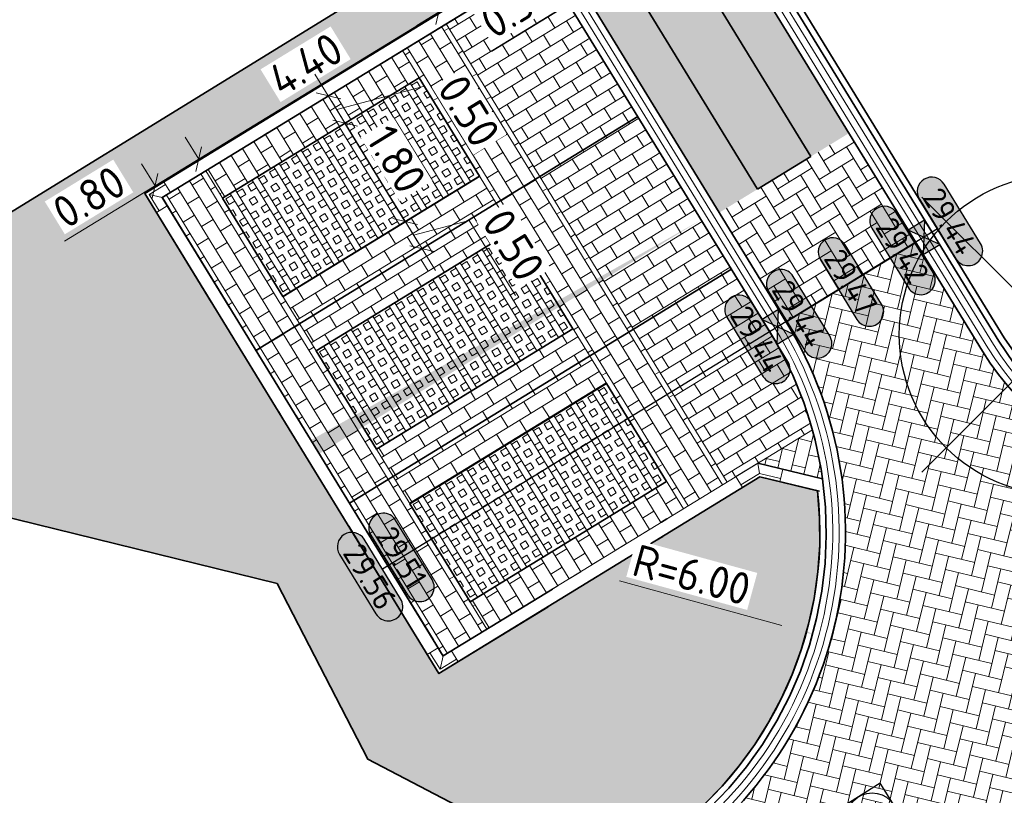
# Model space of a CAD drawing. Header units: metres. Extents: x 199937 to 201628, y 374508 to 375260.
# Tile 95 of 183: x 201292 to 201307, y 374857 to 374869. Entities that reach past the tile are written whole.
import ezdxf
from ezdxf.enums import TextEntityAlignment as Align

# ---------------------------------------------------------------- set-up
doc = ezdxf.new("R2010")
doc.units = ezdxf.units.M
doc.linetypes.add('VH-GELEIDEBAND', pattern=[6, 2, -2, 0, -2])
doc.linetypes.add('VH-OPSLUITBAND_100X200', pattern=[16, 8, -2, 4, -2])
for name, color, linetype, lineweight in [('N-WE-GR-BEPLANTING_CULTUUR-A', 92, 'Continuous', 0), ('N-WE-GR-GROENSTROOK-G', 90, 'Continuous', 35), ('N-WE-RI-ITR_RIOOLPUT-S', 84, 'Continuous', 25), ('N-WE-RI-KOLK-S', 7, 'Continuous', 25), ('N-WE-VH-DWARSHELLING-S', 7, 'Continuous', 25), ('N-WE-VH-GOOT-G', 170, 'Continuous', 35), ('N-WE-VH-KANTOPSLUITING_GELEIDEBAND_50 200-G', 20, 'VH-GELEIDEBAND', 35), ('N-WE-VH-KANTOPSLUITING_GELEIDEBAND_50 200_250_HOEKSTUK-S', 20, 'Continuous', 25), ('N-WE-VH-KANTOPSLUITING_OPSLUITBAND_100X200-G', 150, 'VH-OPSLUITBAND_100X200', 35), ('N-WE-VH-KANTVERHARDING_STREKLAAG-G', 60, 'Continuous', 18), ('N-WE-VH-VERHARDING_BETONSTRAATSTEEN-G', 252, 'Continuous', 35), ('N-WE-VH-VERHARDING_GRASBETONSTEEN-A', 72, 'Continuous', 18), ('N-WE-VH-VERHARDING_GRASBETONSTEEN-G', 70, 'Continuous', 35), ('N-WE-VW-MARKERING_PARKEERVAK-G', 7, 'Continuous', 35), ('X-XX-AL-HOOGTELABEL-S', 7, 'Continuous', 25), ('X-XX-AL-M', 7, 'Continuous', 18), ('X-XX-AL-M-200', 7, 'Continuous', 18), ('X-XX-AL-VERWIJZING-GD', 7, 'Continuous', 25)]:
    doc.layers.add(name, color=color, linetype=linetype, lineweight=lineweight)
for name, color, linetype, lineweight, true_color in [('N-WE-VH-VERHARDING_BETONSTRAATSTEEN_HEIDE-A', 7, 'Continuous', 0, 0x986657), ('N-WE-VH-VERHARDING_BETONSTRAATSTEEN_ROOD-A', 7, 'Continuous', 0, 0xa92c0a), ('V-WE-GR-BOOM-S', 80, 'Continuous', 25, 0x3fff00)]:
    doc.layers.add(name, color=color, linetype=linetype, lineweight=lineweight, true_color=true_color)
doc.layers.add('X-XX-AL-HULPLIJN-G', color=7, linetype='Continuous', lineweight=18, plot=False)
doc.styles.add('NLCS-ISO', font='NLCS-ISO.ttf')
doc.styles.add('NLCS-ISO-ANNOTATIEF-T18', font='NLCS-ISO.ttf', dxfattribs={"height": 1.8})
doc.styles.add('NLCS-ISO-ANNOTATIEF-T25', font='NLCS-ISO.ttf', dxfattribs={"height": 2.5})
doc.styles.add('NLCS-ISO-M200-T25', font='NLCS-ISO.ttf', dxfattribs={"height": 0.5})
doc.dimstyles.new('NLCS-ANNOTATIEF-T25-SCHRAP_L2_H1', dxfattribs={"dimtxt": 2.5, "dimasz": 1.4, "dimexe": 2, "dimexo": 2, "dimgap": 0.7, "dimtad": 1, "dimzin": 0, "dimdsep": 46, "dimtxsty": 'NLCS-ISO-ANNOTATIEF-T25', "dimblk": 'OBLIQUE', "dimcen": 0, "dimdle": 2, "dimclrd": 256, "dimclre": 256, "dimclrt": 256, "dimadec": 1, "dimazin": 0, "dimtfac": 1, "dimtdec": 3, "dimtofl": 0, "dimtmove": 0, "dimatfit": 3, "dimldrblk": 'OBLIQUE', "dimfxl": 2, "dimfxlon": 1, "dimtfillclr": 256, "dimtolj": 1, "dimtzin": 0, "dimlwd": -1, "dimlwe": -1, "dimarcsym": 0})
doc.dimstyles.new('NLCS-M200-T25-PIJL_L2_H1', dxfattribs={"dimscale": 0.2, "dimtxt": 2.5, "dimasz": 2.5, "dimexe": 2, "dimexo": 2, "dimgap": 0.7, "dimtad": 1, "dimzin": 0, "dimdsep": 46, "dimtxsty": 'NLCS-ISO-M200-T25', "dimcen": 0, "dimdle": 2, "dimclrd": 256, "dimclre": 256, "dimclrt": 256, "dimadec": 1, "dimazin": 0, "dimtfac": 1, "dimtdec": 3, "dimtofl": 0, "dimtmove": 0, "dimatfit": 3, "dimfxl": 2, "dimfxlon": 1, "dimtfillclr": 256, "dimtolj": 1, "dimtzin": 0, "dimlwd": -1, "dimlwe": -1, "dimarcsym": 0})
pattern_1 = [(211.5, (201293.8081842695, 374866.1543347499), (-0.06932973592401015, -0.2887791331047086), [0.21, -0.21]), (301.5, (201293.8081842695, 374866.1543347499), (0.1790544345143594, 0.1097246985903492), [])]
pattern_2 = [(301.49787585, (201293.8081842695, 374866.1543347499), (0.288776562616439, -0.06934044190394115), [0.21, -0.21]), (31.49787585, (201293.8081842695, 374866.1543347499), (-0.1097180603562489, 0.1790585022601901), [])]
pattern_3 = [(31.49787585, (0, 0), (0.0693404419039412, 0.288776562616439), [0.21, -0.21]), (121.49787585, (0, 0), (-0.1790585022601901, -0.1097180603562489), [])]
pattern_4 = [(121.49787585, (0, 0), (-0.3410638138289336, -0.2089867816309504), []), (121.49787585, (0.08526595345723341, 0.05224669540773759), (-0.3410638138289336, -0.2089867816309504), []), (31.49787584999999, (0, 0), (-0.2089867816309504, 0.3410638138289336), [-0.1, 0.1]), (31.49787584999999, (-0.05224669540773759, 0.08526595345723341), (-0.2089867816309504, 0.3410638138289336), [-0.1, 0.1]), (31.49787584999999, (-0.1044933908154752, 0.1705319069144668), (-0.2089867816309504, 0.3410638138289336), [0.1, -0.1]), (31.49787584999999, (-0.1567400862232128, 0.2557978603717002), (-0.2089867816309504, 0.3410638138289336), [0.1, -0.1]), (121.49787585, (0.1705319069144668, 0.1044933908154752), (-0.3410638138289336, -0.2089867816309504), [0.1, -0.1]), (121.49787585, (0.2557978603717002, 0.1567400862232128), (-0.3410638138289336, -0.2089867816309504), [0.1, -0.1])]
pattern_5 = [(31.49787585, (0, 0), (0.0693404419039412, 0.288776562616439), [0.63, -0.21]), (301.49787585, (-0.2194361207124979, 0.3581170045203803), (0.06934044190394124, 0.288776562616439), [0.63, -0.21])]
pattern_6 = [(121.5, (0, 0), (-0.2887791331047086, 0.06932973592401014), [0.21, -0.21]), (211.5, (0, 0), (0.1097246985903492, -0.1790544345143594), [])]

# ---------------------------------------------------------------- blocks, each defined once
blk = doc.blocks.new('_Oblique')
at = {"color": 0, "linetype": 'ByBlock', "lineweight": -2}
blk.add_line((-0.5, -0.5), (0.5, 0.5), dxfattribs=at)
blk = doc.blocks.new('*D96')
at = {"layer": 'Defpoints', "color": 0, "transparency": 16777216}
for p in [(201294.3768409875, 374866.7574914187), (201294.4903118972, 374866.5723083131), (201293.8081842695, 374866.1543347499)]:
    blk.add_point(p, dxfattribs=at)
at = {"layer": 'X-XX-AL-M', "transparency": 16777216}
for p, q in [((201294.3768409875, 374866.7574914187), (201294.1678542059, 374867.0985552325)), ((201294.3768409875, 374866.7574914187), (201293.3536495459, 374866.1305310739)), ((201293.6947133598, 374866.3395178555), (201293.4857265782, 374866.6805816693)), ((201293.6947133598, 374866.3395178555), (201292.2792985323, 374865.4722227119))]:
    blk.add_line(p, q, dxfattribs=at)
at = {"layer": 'X-XX-AL-M', "transparency": 16777216, "xscale": 0.28, "yscale": 0.28, "zscale": 0.28}
for p, rotation in [((201294.3768409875, 374866.7574914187), 31.49787584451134), ((201293.6947133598, 374866.3395178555), 211.4978758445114)]:
    blk.add_blockref('_Oblique', p, dxfattribs=dict(at, rotation=rotation))
at = {"layer": 'X-XX-AL-M', "transparency": 16777216, "insert": (201292.6638714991, 374866.1652621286), "char_height": 0.5, "attachment_point": 5, "rotation": 31.497875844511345, "style": 'NLCS-ISO-ANNOTATIEF-T25', "bg_fill": 3, "box_fill_scale": 1.1, "bg_fill_color": 256, "bg_fill_true_color": 13158600, "bg_fill_transparency": 0}
blk.add_mtext('\\A1;0.80', dxfattribs=at)
blk = doc.blocks.new('*D97')
at = {"layer": 'Defpoints', "color": 0, "transparency": 16777216}
for p in [(201298.1256934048, 374869.0545999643), (201298.2391643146, 374868.8694168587), (201294.4903118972, 374866.572308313)]:
    blk.add_point(p, dxfattribs=at)
at = {"layer": 'X-XX-AL-M', "transparency": 16777216}
for p, q in [((201298.1256934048, 374869.0545999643), (201297.9167066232, 374869.3956637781)), ((201294.0357771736, 374866.5485046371), (201298.4667572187, 374869.2635867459)), ((201294.3768409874, 374866.7574914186), (201294.1678542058, 374867.0985552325))]:
    blk.add_line(p, q, dxfattribs=at)
at = {"layer": 'X-XX-AL-M', "transparency": 16777216, "xscale": 0.28, "yscale": 0.28, "zscale": 0.28}
for p, rotation in [((201298.1256934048, 374869.0545999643), 31.49787584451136), ((201294.3768409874, 374866.7574914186), 211.4978758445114)]:
    blk.add_blockref('_Oblique', p, dxfattribs=dict(at, rotation=rotation))
at = {"layer": 'X-XX-AL-M', "transparency": 16777216, "insert": (201296.0475050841, 374868.23858291), "char_height": 0.5, "attachment_point": 5, "rotation": 31.497875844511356, "style": 'NLCS-ISO-ANNOTATIEF-T25', "bg_fill": 3, "box_fill_scale": 1.1, "bg_fill_color": 256, "bg_fill_true_color": 13158600, "bg_fill_transparency": 0}
blk.add_mtext('\\A1;4.40', dxfattribs=at)
blk = doc.blocks.new('*D98')
at = {"layer": 'Defpoints', "color": 0, "transparency": 16777216}
for p in [(201299.6604805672, 374869.9950404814), (201299.7739514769, 374869.8098573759), (201298.2391643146, 374868.8694168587)]:
    blk.add_point(p, dxfattribs=at)
at = {"layer": 'X-XX-AL-M', "transparency": 16777216}
for p, q in [((201297.784629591, 374868.8456131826), (201300.001544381, 374870.204027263)), ((201299.6604805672, 374869.9950404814), (201299.4514937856, 374870.3361042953)), ((201298.1256934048, 374869.0545999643), (201297.9167066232, 374869.3956637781))]:
    blk.add_line(p, q, dxfattribs=at)
at = {"layer": 'X-XX-AL-M', "transparency": 16777216, "xscale": 0.28, "yscale": 0.28, "zscale": 0.28}
for p, rotation in [((201299.6604805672, 374869.9950404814), 31.49787584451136), ((201298.1256934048, 374869.0545999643), 211.4978758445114)]:
    blk.add_blockref('_Oblique', p, dxfattribs=dict(at, rotation=rotation))
at = {"layer": 'X-XX-AL-M', "transparency": 16777216, "insert": (201298.6893248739, 374869.8573574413), "char_height": 0.5, "attachment_point": 5, "rotation": 31.497875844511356, "style": 'NLCS-ISO-ANNOTATIEF-T25', "bg_fill": 3, "box_fill_scale": 1.1, "bg_fill_color": 256, "bg_fill_true_color": 13158600, "bg_fill_transparency": 0}
blk.add_mtext('\\A1;1.80', dxfattribs=at)
blk = doc.blocks.new('*D99')
at = {"layer": 'Defpoints', "color": 0, "transparency": 16777216}
for p in [(201296.6639939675, 374867.3178310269), (201297.6044344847, 374865.7830438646), (201297.6044344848, 374865.7830438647)]:
    blk.add_point(p, dxfattribs=at)
at = {"layer": 'X-XX-AL-M', "transparency": 16777216}
for p, q in [((201296.4550071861, 374867.6588948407), (201297.8134212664, 374865.4419800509)), ((201296.6639939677, 374867.317831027), (201297.0050577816, 374867.5268178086)), ((201297.6044344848, 374865.7830438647), (201297.9454982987, 374865.9920306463))]:
    blk.add_line(p, q, dxfattribs=at)
at = {"layer": 'X-XX-AL-M', "transparency": 16777216, "xscale": 0.28, "yscale": 0.28, "zscale": 0.28}
for p, rotation in [((201296.6639939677, 374867.317831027), 121.4978758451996), ((201297.6044344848, 374865.7830438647), 301.4978758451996)]:
    blk.add_blockref('_Oblique', p, dxfattribs=dict(at, rotation=rotation))
at = {"layer": 'X-XX-AL-M', "transparency": 16777216, "insert": (201297.4667514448, 374866.7541995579), "char_height": 0.5, "attachment_point": 5, "rotation": 301.49787584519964, "style": 'NLCS-ISO-ANNOTATIEF-T25', "bg_fill": 3, "box_fill_scale": 1.1, "bg_fill_color": 256, "bg_fill_true_color": 13158600, "bg_fill_transparency": 0}
blk.add_mtext('\\A1;1.80', dxfattribs=at)
blk = doc.blocks.new('*D100')
at = {"layer": 'Defpoints', "color": 0, "transparency": 16777216}
for p in [(201297.6044344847, 374865.7830438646), (201297.8656679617, 374865.3567140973), (201297.8656679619, 374865.3567140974)]:
    blk.add_point(p, dxfattribs=at)
at = {"layer": 'X-XX-AL-M', "transparency": 16777216}
for p, q in [((201297.3954477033, 374866.1241076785), (201298.0746547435, 374865.0156502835)), ((201297.6044344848, 374865.7830438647), (201297.9454982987, 374865.9920306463)), ((201297.7350512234, 374865.569878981), (201298.6031348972, 374865.7992144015)), ((201298.6031348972, 374865.7992144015), (201299.3241392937, 374864.6225442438)), ((201297.8656679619, 374865.3567140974), (201298.2067317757, 374865.565700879))]:
    blk.add_line(p, q, dxfattribs=at)
at = {"layer": 'X-XX-AL-M', "transparency": 16777216, "xscale": 0.28, "yscale": 0.28, "zscale": 0.28}
for p, rotation in [((201297.6044344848, 374865.7830438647), 121.4978758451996), ((201297.8656679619, 374865.3567140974), 301.4978758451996)]:
    blk.add_blockref('_Oblique', p, dxfattribs=dict(at, rotation=rotation))
at = {"layer": 'X-XX-AL-M', "transparency": 16777216, "insert": (201299.296174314, 374865.4146414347), "char_height": 0.5, "attachment_point": 5, "rotation": 301.49787584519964, "style": 'NLCS-ISO-ANNOTATIEF-T25', "bg_fill": 3, "box_fill_scale": 1.1, "bg_fill_color": 256, "bg_fill_true_color": 13158600, "bg_fill_transparency": 0}
blk.add_mtext('\\A1;0.50', dxfattribs=at)
blk = doc.blocks.new('*D101')
at = {"layer": 'Defpoints', "color": 0, "transparency": 16777216}
for p in [(201296.4027604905, 374867.7441607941), (201296.4027604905, 374867.7441607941), (201296.6639939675, 374867.3178310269)]:
    blk.add_point(p, dxfattribs=at)
at = {"layer": 'X-XX-AL-M', "transparency": 16777216}
for p, q in [((201296.8729807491, 374866.976767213), (201296.1937737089, 374868.085224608)), ((201296.4027604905, 374867.7441607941), (201296.7438243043, 374867.9531475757)), ((201296.533377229, 374867.5309959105), (201297.9061607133, 374867.8936658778)), ((201297.9061607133, 374867.8936658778), (201298.6271651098, 374866.7169957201)), ((201296.6639939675, 374867.3178310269), (201297.0050577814, 374867.5268178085))]:
    blk.add_line(p, q, dxfattribs=at)
at = {"layer": 'X-XX-AL-M', "transparency": 16777216, "xscale": 0.28, "yscale": 0.28, "zscale": 0.28}
for p, rotation in [((201296.4027604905, 374867.7441607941), 121.4978758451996), ((201296.6639939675, 374867.3178310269), 301.4978758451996)]:
    blk.add_blockref('_Oblique', p, dxfattribs=dict(at, rotation=rotation))
at = {"layer": 'X-XX-AL-M', "transparency": 16777216, "insert": (201298.5992001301, 374867.509092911), "char_height": 0.5, "attachment_point": 5, "rotation": 301.49787584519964, "style": 'NLCS-ISO-ANNOTATIEF-T25', "bg_fill": 3, "box_fill_scale": 1.1, "bg_fill_color": 256, "bg_fill_true_color": 13158600, "bg_fill_transparency": 0}
blk.add_mtext('\\A1;0.50', dxfattribs=at)
blk = doc.blocks.new('*U283')
h = blk.add_hatch(color=253)
h.dxf.hatch_style = 1
edge = h.paths.add_edge_path()
edge.add_line((2.726055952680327, 1.132202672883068), (-2.726055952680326, 1.132202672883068))
edge.add_arc((-2.726055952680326, 0), 1.132202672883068, 90, 270)
edge.add_line((-2.726055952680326, -1.132202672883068), (2.726055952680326, -1.132202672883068))
edge.add_arc((2.726055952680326, 3.697785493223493e-32), 1.132202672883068, 270, 450)
blk.add_lwpolyline([(2.726055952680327, 1.132202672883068), (-2.726055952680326, 1.132202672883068, 0.9999999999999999), (-2.726055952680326, -1.132202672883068), (2.726055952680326, -1.132202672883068, 0.9999999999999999)], format="xyb", close=True)
at = {"style": 'NLCS-ISO-ANNOTATIEF-T18'}
blk.add_attdef('HGT', text='', height=1.8, dxfattribs=at).set_placement((-0.002853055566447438, -0.0004570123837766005), align=Align.MIDDLE_CENTER)
blk = doc.blocks.new('SVH-GELEIDEBAND HOEKSTUK_50 200X250_L400_H135UITW_HD-MM')
at = {"linetype": 'Continuous', "lineweight": 0}
blk.add_line((337.8679656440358, 150), (400, 0), dxfattribs=at)
blk.add_lwpolyline([(317.157287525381, 200), (0, 200), (0, 0), (400, 0), (682.8427124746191, 282.842712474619), (541.4213562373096, 424.2640687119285)], close=True, dxfattribs=at)
blk.add_lwpolyline([(0, 150), (337.8679656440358, 150), (576.7766952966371, 388.9087296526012)], dxfattribs=at)
blk = doc.blocks.new('SVH-GELEIDEBAND HOEKSTUK_50 200X250_L150_H90INW_HD-MM')
at = {"linetype": 'Continuous', "lineweight": 0}
blk.add_line((150, 0), (300, 150), dxfattribs=at)
blk.add_lwpolyline([(150, 0), (0, 0), (0, 200), (350, 200), (350, -150), (150, -150)], close=True, dxfattribs=at)
blk.add_lwpolyline([(300, -150), (300, 150), (0, 150)], dxfattribs=at)
blk = doc.blocks.new('SRI-PUT_INSPECTIE-SO')
at = {"lineweight": -3, "flags": 128}
blk.add_lwpolyline([(-1.999999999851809, -2.000000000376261), (2.000000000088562, -2.000000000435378), (2.000000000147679, 1.999999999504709), (-2.00000000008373, 1.999999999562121)], close=True, dxfattribs=at)
at = {"lineweight": -3, "ltscale": 1.5}
blk.add_circle((0, -7.105427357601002e-14), 1.999999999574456, dxfattribs=at)
at = {"ltscale": 0.1, "style": 'NLCS-ISO'}
blk.add_text('I', height=2.5, dxfattribs=at).set_placement((-0.002795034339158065, -0.007140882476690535), align=Align.MIDDLE_CENTER)
blk = doc.blocks.new('V-SGR-BOOM_01')
at = {"ltscale": 0.1}
h = blk.add_hatch(color=256, dxfattribs=at)
edge = h.paths.add_edge_path()
edge.add_arc((1.70530256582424e-13, -1.70530256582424e-13), 0.15, 0, 360)
at = {"lineweight": -3}
for p, q in [((-2.146446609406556, 2.146446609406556), (2.146446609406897, -2.146446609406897)), ((2.146446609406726, 2.146446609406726), (-2.146446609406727, -2.146446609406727))]:
    blk.add_line(p, q, dxfattribs=at)
for centre, radius in [((0, 0), 2.5), ((7.366995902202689e-12, -5.115907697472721e-12), 0.04499999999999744)]:
    blk.add_circle(centre, radius)
at = {"ltscale": 0.1}
blk.add_circle((1.70530256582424e-13, -1.70530256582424e-13), 0.15, dxfattribs=at)
blk = doc.blocks.new('*U411')
blk.add_solid([(0, 0), (1.187743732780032, 0.25), (2.375487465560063, 0)])
blk = doc.blocks.new('*U412')
blk.add_solid([(0, 0), (0, 0.25), (6.996658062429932, 0)])
blk = doc.blocks.new('*D521')
at = {"layer": 'Defpoints', "color": 0, "transparency": 16777216}
for p in [(201298.1825528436, 374860.9230201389), (201303.9692382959, 374859.3373746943)]:
    blk.add_point(p, dxfattribs=at)
at = {"layer": 'X-XX-AL-M-200', "transparency": 16777216}
blk.add_line((201300.9505173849, 374860.1645530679), (201303.4870145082, 374859.4695118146), dxfattribs=at)
blk.add_solid([(201303.5090373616, 374859.5498824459), (201303.4649916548, 374859.3891411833), (201303.9692382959, 374859.3373746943)], dxfattribs=at)
at = {"layer": 'X-XX-AL-M-200', "transparency": 16777216, "insert": (201302.0807210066, 374860.2592355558), "char_height": 0.5, "attachment_point": 5, "rotation": 344.6761674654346, "style": 'NLCS-ISO-M200-T25', "bg_fill": 3, "box_fill_scale": 1.1, "bg_fill_color": 256, "bg_fill_true_color": 13158600, "bg_fill_transparency": 0}
blk.add_mtext('\\A1;R=6.00', dxfattribs=at)
blk = doc.blocks.new('N-SRI-KOLK_STRAAT_450X300-SO')
h = blk.add_hatch(color=256)
h.dxf.hatch_style = 1
h.paths.add_polyline_path([(-7.127631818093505e-14, 0.7499999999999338), (-1.125000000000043, 1.49999999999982), (-1.125000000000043, 4.75175454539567e-14)])
h.paths.add_polyline_path([(1.1249999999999, 4.75175454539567e-14), (1.1249999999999, 1.49999999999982), (-7.122080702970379e-14, 0.7499999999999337)])
for p, q in [((-1.125000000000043, 4.75175454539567e-14), (1.1249999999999, 1.49999999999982)), ((1.1249999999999, 4.75175454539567e-14), (-1.125000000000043, 1.49999999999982))]:
    blk.add_line(p, q)
at = {"flags": 128}
blk.add_lwpolyline([(-1.125000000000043, 4.75175454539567e-14), (1.1249999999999, 4.75175454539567e-14), (1.1249999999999, 1.49999999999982), (-1.125000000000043, 1.49999999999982)], close=True, dxfattribs=at)
blk = doc.blocks.new('*D751')
at = {"layer": 'Defpoints', "color": 0, "transparency": 16777216}
for p in [(201299.9479573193, 374870.1000810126), (201299.6604805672, 374869.9950404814), (201299.6604805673, 374869.9950404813)]:
    blk.add_point(p, dxfattribs=at)
at = {"layer": 'X-XX-AL-M', "transparency": 16777216}
for p, q in [((201300.2573422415, 374870.3607673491), (201299.3194167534, 374869.7860536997)), ((201299.9162784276, 374870.1517805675), (201299.707291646, 374870.4928443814)), ((201299.7883794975, 374870.0734105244), (201300.1283622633, 374869.1563983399)), ((201299.6604805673, 374869.9950404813), (201299.8694673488, 374869.6539766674)), ((201300.1283622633, 374869.1563983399), (201298.9516921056, 374868.4353939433))]:
    blk.add_line(p, q, dxfattribs=at)
at = {"layer": 'X-XX-AL-M', "transparency": 16777216, "xscale": 0.28, "yscale": 0.28, "zscale": 0.28, "rotation": 31.49787584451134}
blk.add_blockref('_Oblique', (201299.9162784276, 374870.1517805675), dxfattribs=at)
at = {"layer": 'X-XX-AL-M', "transparency": 16777216, "insert": (201299.3362650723, 374869.1284333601), "char_height": 0.5, "attachment_point": 5, "rotation": 31.497875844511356, "style": 'NLCS-ISO-ANNOTATIEF-T25', "bg_fill": 3, "box_fill_scale": 1.1, "bg_fill_color": 256, "bg_fill_true_color": 13158600, "bg_fill_transparency": 0}
blk.add_mtext('\\A1;0.30', dxfattribs=at)
at = {"layer": 'X-XX-AL-M', "transparency": 16777216, "xscale": 0.28, "yscale": 0.28, "zscale": 0.28, "rotation": 211.4978758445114}
blk.add_blockref('_Oblique', (201299.6604805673, 374869.9950404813), dxfattribs=at)

msp = doc.modelspace()

# ---------------------------------------------------------------- hatches: boundary and pattern name
at = {"layer": 'N-WE-GR-BEPLANTING_CULTUUR-A'}
h = msp.add_hatch(dxfattribs=at)
h.set_pattern_fill('AGR-BEPLANTING_SOORT_01-SO', color=256, scale=0.2, pattern_type=2)
h.set_pattern_definition([(59.99999999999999, (0, 0), (-0.1154700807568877, 0.1999999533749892), [0.0577352, -0.1732052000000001]), (120, (0, 0), (-0.2309400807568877, -4.662501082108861e-08), [0.0577352, -0.1732052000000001]), (270, (0, 0), (0.11547, -0.2000000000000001), [0.05, -0.35])])
edge = h.paths.add_edge_path()
edge.add_line((201298.693296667, 374869.3822465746), (201298.9777335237, 374870.5668369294))
edge.add_line((201298.9777335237, 374870.5668369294), (201274.902110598, 374855.7492131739))
edge.add_line((201274.902110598, 374855.7492131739), (201279.0362602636, 374848.9254358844))
edge.add_line((201279.0362602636, 374848.9254358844), (201283.294299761, 374851.7049426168))
edge.add_line((201283.294299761, 374851.7049426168), (201285.7657540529, 374858.4633730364))
edge.add_line((201285.7657540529, 374858.4633730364), (201290.8724429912, 374861.2853028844))
edge.add_line((201290.8724429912, 374861.2853028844), (201295.6018533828, 374860.1232281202))
edge.add_line((201295.6018533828, 374860.1232281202), (201297.0214438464, 374857.3770666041))
edge.add_line((201297.0214438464, 374857.3770666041), (201300.6171518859, 374855.4967351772))
edge.add_line((201300.6171518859, 374855.4967351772), (201301.2569089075, 374855.8873141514))
edge.add_arc((201298.1825528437, 374860.9230201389), 5.899999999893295, 301.4045423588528, 366.3291639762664)
edge.add_line((201304.0465921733, 374861.5734374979), (201303.1456429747, 374861.7897715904))
edge.add_line((201303.1456429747, 374861.7897715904), (201298.130868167, 374858.7169693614))
edge.add_line((201298.130868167, 374858.7169693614), (201293.5331589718, 374866.2203732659))
edge.add_line((201293.5331589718, 374866.2203732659), (201298.693296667, 374869.3822465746))
at = {"layer": 'N-WE-VH-VERHARDING_BETONSTRAATSTEEN_HEIDE-A', "true_color": 0x986657}
h = msp.add_hatch(dxfattribs=at)
h.set_pattern_fill('AVH-HEI_BSS_KEIFRMT_KEPER-SO', color=25, scale=2, angle=31.49787585, pattern_type=2)
h.set_pattern_definition(pattern_5)
h.paths.add_polyline_path([(201282.5358449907, 374903.0631056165), (201281.9389833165, 374902.6973787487), (201303.9379943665, 374866.795267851), (201304.5348560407, 374867.1609947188)])
h = msp.add_hatch(dxfattribs=at)
h.set_pattern_fill('AVH-HEI_BSS_KEIFRMT_KEPER-SO', color=25, scale=2, angle=31.49787585, pattern_type=2)
h.set_pattern_definition(pattern_5)
h.paths.add_polyline_path([(201281.1072246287, 374902.1877187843), (201280.5103629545, 374901.8219919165), (201302.5093740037, 374865.9198810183), (201303.106235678, 374866.2856078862)])
h = msp.add_hatch(dxfattribs=at)
h.set_pattern_fill('AVH-HEI_BSS_KEIFRMT_KEPER-SO', color=25, scale=2, angle=31.49787585, pattern_type=2)
h.set_pattern_definition(pattern_5)
h.paths.add_polyline_path([(201305.5797899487, 374865.4556756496), (201304.5348560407, 374867.1609947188), (201303.9379943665, 374866.795267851), (201302.5093740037, 374865.9198810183), (201303.5543079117, 374864.2145619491)])
at = {"layer": 'N-WE-VH-VERHARDING_BETONSTRAATSTEEN_ROOD-A'}
h = msp.add_hatch(dxfattribs=at)
h.set_pattern_fill('AVH-ROO_BSS_KEIFRMT_KEPER-SO', color=36, scale=2, angle=-13.50212415, pattern_type=2)
h.set_pattern_definition([(346.49787585, (0, 0), (0.2532269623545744, 0.155164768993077), [0.63, -0.21]), (256.49787585, (0.09806219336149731, 0.4083917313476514), (0.2532269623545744, 0.155164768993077), [0.63, -0.21])])
h.paths.add_polyline_path([(201281.9389833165, 374902.6973787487), (201281.1072246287, 374902.1877187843), (201303.106235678, 374866.2856078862), (201303.9379943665, 374866.795267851)])
h = msp.add_hatch(dxfattribs=at)
h.set_pattern_fill('AVH-ROO_BSS_KEIFRMT_HALFST-SO', color=36, scale=2, angle=121.5, pattern_type=2)
h.set_pattern_definition(pattern_6)
h.paths.add_polyline_path([(201299.7739514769, 374869.8098573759), (201298.2420138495, 374868.8711629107), (201299.7049213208, 374866.4837162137), (201301.2368589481, 374867.422410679)])
h = msp.add_hatch(dxfattribs=at)
h.set_pattern_fill('AVH-ROO_BSS_KEIFRMT_HALFST-SO', color=36, scale=2, angle=31.49787585, pattern_type=2)
h.set_pattern_definition(pattern_3)
h.paths.add_polyline_path([(201298.2420138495, 374868.8711629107), (201297.5598862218, 374868.4531893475), (201299.0227936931, 374866.0657426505), (201299.7049213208, 374866.4837162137)])
h = msp.add_hatch(dxfattribs=at)
h.set_pattern_fill('AVH-ROO_BSS_KEIFRMT_HALFST-SO', color=36, scale=2, angle=211.5, pattern_type=2)
h.set_pattern_definition(pattern_1)
h.paths.add_polyline_path([(201294.7515453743, 374866.1459785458), (201297.8211196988, 374868.0268595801), (201297.5598862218, 374868.4531893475), (201294.4903118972, 374866.572308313)])
h = msp.add_hatch(dxfattribs=at)
h.set_pattern_fill('AVH-ROO_BSS_KEIFRMT_HALFST-SO', color=36, scale=2, angle=121.5, pattern_type=2)
h.set_pattern_definition(pattern_6)
h.paths.add_polyline_path([(201301.2368589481, 374867.422410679), (201299.7049213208, 374866.4837162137), (201301.1678287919, 374864.0962695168), (201302.6997664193, 374865.0349639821)])
h = msp.add_hatch(dxfattribs=at)
h.set_pattern_fill('AVH-ROO_BSS_KEIFRMT_HALFST-SO', color=36, scale=2, angle=31.49787585, pattern_type=2)
h.set_pattern_definition(pattern_3)
h.paths.add_polyline_path([(201294.4903118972, 374866.572308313), (201293.8081842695, 374866.1543347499), (201295.2710917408, 374863.7668880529), (201295.9532193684, 374864.1848616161)])
h = msp.add_hatch(dxfattribs=at)
h.set_pattern_fill('AVH-ROO_BSS_KEIFRMT_HALFST-SO', color=36, scale=2, angle=-58.50212415, pattern_type=2)
h.set_pattern_definition(pattern_2)
h.paths.add_polyline_path([(201299.2840271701, 374865.6394128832), (201298.761560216, 374866.4920724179), (201295.6919858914, 374864.6111913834), (201296.2144528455, 374863.7585318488)])
h = msp.add_hatch(dxfattribs=at)
h.set_pattern_fill('AVH-ROO_BSS_KEIFRMT_HALFST-SO', color=36, scale=2, angle=31.49787585, pattern_type=2)
h.set_pattern_definition(pattern_3)
h.paths.add_polyline_path([(201299.7049213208, 374866.4837162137), (201299.0227936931, 374866.0657426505), (201300.4857011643, 374863.6782959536), (201301.1678287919, 374864.0962695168)])
h = msp.add_hatch(dxfattribs=at)
h.set_pattern_fill('AVH-ROO_BSS_KEIFRMT_KEPER-SO', color=36, scale=2, angle=76.45981270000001, pattern_type=2)
h.set_pattern_definition([(76.45981270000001, (0, 0), (-0.1549965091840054, 0.2533299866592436), [0.63, -0.21]), (346.4598127, (-0.4083264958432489, 0.09833347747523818), (-0.1549965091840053, 0.2533299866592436), [0.63, -0.21])])
edge = h.paths.add_edge_path()
edge.add_line((201315.1316788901, 374858.0854970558), (201312.5321245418, 374862.3342706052))
edge.add_arc((201310.2879528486, 374866.0021982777), 4.299999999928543, 211.4978758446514, 301.45981269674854, ccw=False)
edge.add_line((201306.6215168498, 374863.7555903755), (201305.5797899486, 374865.4556756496))
edge.add_line((201305.5797899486, 374865.4556756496), (201303.5543079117, 374864.2145619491))
edge.add_arc((201298.1825528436, 374860.9230201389), 6.300000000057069, -58.59545764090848, 31.49787584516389, ccw=False)
edge.add_line((201301.4653398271, 374855.5459103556), (201304.0561268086, 374851.3022764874))
edge.add_line((201304.0561268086, 374851.3022764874), (201315.1316788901, 374858.0854970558))
h = msp.add_hatch(dxfattribs=at)
h.set_pattern_fill('AVH-ROO_BSS_KEIFRMT_HALFST-SO', color=36, scale=2, angle=121.5, pattern_type=2)
h.set_pattern_definition(pattern_6)
edge = h.paths.add_edge_path()
edge.add_line((201302.6997664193, 374865.0349639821), (201301.1678287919, 374864.0962695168))
edge.add_line((201301.1678287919, 374864.0962695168), (201302.6307362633, 374861.7088228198))
edge.add_line((201302.6307362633, 374861.7088228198), (201303.964445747, 374862.526053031))
edge.add_arc((201298.1825528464, 374860.9230201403), 5.999999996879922, 15.49606226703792, 31.49787584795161)
edge.add_line((201303.2985100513, 374864.0578218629), (201302.6997664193, 374865.0349639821))
h = msp.add_hatch(dxfattribs=at)
h.set_pattern_fill('AVH-ROO_BSS_KEIFRMT_HALFST-SO', color=36, scale=2, angle=31.49787585, pattern_type=2)
h.set_pattern_definition(pattern_3)
h.paths.add_polyline_path([(201295.9532193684, 374864.1848616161), (201295.2710917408, 374863.7668880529), (201296.733999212, 374861.379441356), (201297.4161268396, 374861.7974149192)])
h = msp.add_hatch(dxfattribs=at)
h.set_pattern_fill('AVH-ROO_BSS_KEIFRMT_HALFST-SO', color=36, scale=2, angle=-58.50212415, pattern_type=2)
h.set_pattern_definition(pattern_2)
h.paths.add_polyline_path([(201300.7469346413, 374863.2519661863), (201300.2244676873, 374864.1046257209), (201297.1548933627, 374862.2237446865), (201297.6773603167, 374861.3710851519)])
h = msp.add_hatch(dxfattribs=at)
h.set_pattern_fill('AVH-ROO_BSS_KEIFRMT_HALFST-SO', color=36, scale=2, angle=31.49787585, pattern_type=2)
h.set_pattern_definition(pattern_3)
h.paths.add_polyline_path([(201301.1678287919, 374864.0962695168), (201300.4857011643, 374863.6782959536), (201301.9486086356, 374861.2908492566), (201302.6307362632, 374861.7088228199)])
h = msp.add_hatch(dxfattribs=at)
h.set_pattern_fill('AVH-ROO_BSS_KEIFRMT_HALFST-SO', color=36, scale=2, angle=-13.50212415, pattern_type=2)
h.set_pattern_definition([(346.49787585, (0, 0), (0.2532269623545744, 0.155164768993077), [0.21, -0.21]), (76.49787585, (0, 0), (-0.2041958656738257, 0.04903109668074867), [])])
h.paths.add_polyline_path([(201303.9644457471, 374862.5260530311), (201303.1117862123, 374862.003586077), (201304.1238061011, 374861.7605819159, 0.03261312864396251)])
h = msp.add_hatch(dxfattribs=at)
h.set_pattern_fill('AVH-ROO_BSS_KEIFRMT_HALFST-SO', color=36, scale=2, angle=31.49787585, pattern_type=2)
h.set_pattern_definition(pattern_3)
h.paths.add_polyline_path([(201297.4161268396, 374861.7974149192), (201296.733999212, 374861.379441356), (201298.1969066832, 374858.9919946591), (201298.8790343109, 374859.4099682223)])
h = msp.add_hatch(dxfattribs=at)
h.set_pattern_fill('AVH-ROO_BSS_KEIFRMT_HALFST-SO', color=36, scale=2, angle=211.5, pattern_type=2)
h.set_pattern_definition(pattern_1)
h.paths.add_polyline_path([(201301.6873751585, 374861.717179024), (201298.6178008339, 374859.8362979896), (201298.8790343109, 374859.4099682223), (201301.9486086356, 374861.2908492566)])
at = {"layer": 'N-WE-VH-VERHARDING_GRASBETONSTEEN-A', "true_color": 0x52a500}
h = msp.add_hatch(dxfattribs=at)
h.set_pattern_fill('AVH-GRASBETONSTEEN_01-SO', color=74, angle=31.49787585, pattern_type=2)
h.set_pattern_definition(pattern_4)
h.paths.add_polyline_path([(201295.6919858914, 374864.6111913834), (201298.761560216, 374866.4920724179), (201297.8211196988, 374868.0268595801), (201294.7515453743, 374866.1459785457)])
h = msp.add_hatch(dxfattribs=at)
h.set_pattern_fill('AVH-GRASBETONSTEEN_01-SO', color=74, angle=31.49787585, pattern_type=2)
h.set_pattern_definition(pattern_4)
h.paths.add_polyline_path([(201297.1548933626, 374862.2237446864), (201300.2244676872, 374864.1046257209), (201299.2840271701, 374865.6394128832), (201296.2144528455, 374863.7585318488)])
h = msp.add_hatch(dxfattribs=at)
h.set_pattern_fill('AVH-GRASBETONSTEEN_01-SO', color=74, angle=31.49787585, pattern_type=2)
h.set_pattern_definition(pattern_4)
h.paths.add_polyline_path([(201300.7469346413, 374863.2519661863), (201297.6773603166, 374861.3710851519), (201298.6178008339, 374859.8362979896), (201301.6873751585, 374861.717179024)])

# ---------------------------------------------------------------- linework, layer by layer
at = {"layer": 'N-WE-GR-GROENSTROOK-G'}
msp.add_lwpolyline([(201300.617151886, 374855.4967351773), (201297.0214438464, 374857.3770666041), (201295.6018533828, 374860.1232281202), (201290.8724429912, 374861.2853028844), (201285.7657540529, 374858.4633730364), (201284.1683950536, 374854.0952406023), (201283.294299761, 374851.7049426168), (201279.0362602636, 374848.9254358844), (201274.902110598, 374855.7492131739), (201298.9777335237, 374870.5668369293), (201298.693296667, 374869.3822465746), (201293.5331589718, 374866.220373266), (201298.130868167, 374858.7169693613), (201303.1456429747, 374861.7897715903), (201304.0465921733, 374861.5734374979, -0.2911166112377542), (201301.2569089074, 374855.8873141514)], format="xyb", close=True, dxfattribs=at)
at = {"layer": 'N-WE-VH-GOOT-G'}
for points in [[(201288.0313319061, 374911.477403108), (201352.599227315, 374951.0848617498, -0.4142434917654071), (201361.2638781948, 374949.008341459), (201380.7911837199, 374917.1677191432, -0.3576593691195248), (201379.7011690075, 374909.2515840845), (201364.9776101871, 374895.61751043, -0.06032962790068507), (201356.8386840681, 374889.4426368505), (201312.5321245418, 374862.3342706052, -0.4140189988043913), (201306.6215168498, 374863.7555903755), (201282.0133780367, 374903.915765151)], [(201279.4654290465, 374903.5273109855), (201276.406011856, 374908.5202415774, 0.1877469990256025), (201272.7674762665, 374911.2855925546), (201259.3802154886, 374915.1164447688, 0.2094161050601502), (201254.3700697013, 374914.440235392), (201197.641662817, 374879.891685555, 0.3496658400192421), (201194.9418536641, 374872.5188592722), (201203.5700273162, 374846.6330093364, 0.08300686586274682), (201211.3376270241, 374831.9775358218, 0.01048548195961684), (201222.5837637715, 374817.8977237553, 0.3384533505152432), (201230.0464565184, 374816.2042217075), (201252.5838921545, 374826.5281762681, 0.0296485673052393), (201263.0765490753, 374832.109114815), (201301.465339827, 374855.5459103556, 0.4146907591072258), (201303.5543079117, 374864.2145619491), (201279.9878960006, 374902.6746514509)]]:
    msp.add_lwpolyline(points, format="xyb", dxfattribs=at)
at = {"layer": 'N-WE-VH-VERHARDING_BETONSTRAATSTEEN-G'}
for points in [[(201303.9379943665, 374866.795267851), (201281.9389833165, 374902.6973787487)], [(201303.9379943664, 374866.795267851), (201281.9389833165, 374902.6973787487)], [(201303.9379943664, 374866.795267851), (201281.9389833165, 374902.6973787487)], [(201303.106235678, 374866.2856078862), (201281.1072246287, 374902.1877187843)], [(201303.106235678, 374866.2856078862), (201303.9379943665, 374866.795267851)], [(201303.5543079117, 374864.2145619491), (201305.5797899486, 374865.4556756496)]]:
    msp.add_lwpolyline(points, dxfattribs=at)
at = {"layer": 'N-WE-VH-VERHARDING_GRASBETONSTEEN-G'}
for points in [[(201298.761560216, 374866.4920724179), (201297.8211196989, 374868.0268595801), (201294.7515453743, 374866.1459785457), (201295.6919858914, 374864.6111913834)], [(201300.2244676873, 374864.1046257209), (201299.2840271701, 374865.6394128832), (201296.2144528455, 374863.7585318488), (201297.1548933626, 374862.2237446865)], [(201297.6773603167, 374861.3710851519), (201298.6178008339, 374859.8362979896), (201301.6873751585, 374861.717179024), (201300.7469346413, 374863.2519661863)]]:
    msp.add_lwpolyline(points, close=True, dxfattribs=at)
at = {"layer": 'N-WE-VW-MARKERING_PARKEERVAK-G'}
msp.add_lwpolyline([(201304.1238061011, 374861.7605819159, 0.1027823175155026), (201303.2985100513, 374864.0578218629), (201299.2190875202, 374870.7153884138)], format="xyb", dxfattribs=at)
for points in [[(201293.8081842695, 374866.1543347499), (201299.7739514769, 374869.8098573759)], [(201295.2710917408, 374863.7668880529), (201301.2368589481, 374867.422410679)], [(201293.8097633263, 374866.151757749), (201298.1984857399, 374858.9894176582)], [(201296.733999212, 374861.379441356), (201302.6997664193, 374865.0349639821)]]:
    msp.add_lwpolyline(points, dxfattribs=at)
at = {"layer": 'X-XX-AL-HULPLIJN-G'}
for points in [[(201298.2420138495, 374868.8711629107), (201302.6307362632, 374861.7088228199)], [(201297.5598862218, 374868.4531893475), (201301.9486086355, 374861.2908492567)], [(201294.4903118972, 374866.572308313), (201298.8790343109, 374859.4099682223)], [(201298.1969066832, 374858.9919946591), (201303.964445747, 374862.526053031)], [(201303.1117862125, 374862.0035860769), (201304.1238061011, 374861.7605819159)]]:
    msp.add_lwpolyline(points, dxfattribs=at)
at = {"layer": 'X-XX-AL-VERWIJZING-GD'}
msp.add_lwpolyline([(201305.9208537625, 374865.6646624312), (201297.2474768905, 374860.3500525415)], dxfattribs=at)

# ---------------------------------------------------------------- block references
at = {"layer": 'N-WE-RI-ITR_RIOOLPUT-S', "xscale": 0.2, "yscale": 0.2, "zscale": 0.2, "rotation": 31.89487932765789}
msp.add_blockref('SRI-PUT_INSPECTIE-SO', (201304.897247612, 374856.4511915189), dxfattribs=at)
at = {"layer": 'N-WE-RI-KOLK-S', "xscale": 0.2, "yscale": 0.2, "zscale": 0.2}
for p, rotation in [((201305.835587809, 374865.6124157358), 121.4978758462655), ((201303.2985100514, 374864.057821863), 301.4978758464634)]:
    msp.add_blockref('N-SRI-KOLK_STRAAT_450X300-SO', p, dxfattribs=dict(at, rotation=rotation))
at = {"layer": 'N-WE-VH-DWARSHELLING-S'}
for name, p, rotation in [('*U411', (201302.4824038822, 374865.9638959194), 31.49787584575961), ('*U412', (201296.2608388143, 374862.1516332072), 31.49787584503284)]:
    msp.add_blockref(name, p, dxfattribs=dict(at, rotation=rotation))
at = {"layer": 'N-WE-VH-KANTOPSLUITING_GELEIDEBAND_50 200_250_HOEKSTUK-S', "xscale": 0.001, "yscale": 0.001, "zscale": 0.001}
for name, p, rotation in [('SVH-GELEIDEBAND HOEKSTUK_50 200X250_L400_H135UITW_HD-MM', (201303.5007307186, 374861.9101935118), 166.4978758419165), ('SVH-GELEIDEBAND HOEKSTUK_50 200X250_L150_H90INW_HD-MM', (201298.3248056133, 374859.0703647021), 211.4978758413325)]:
    msp.add_blockref(name, p, dxfattribs=dict(at, rotation=rotation))
at = {"layer": 'V-WE-GR-BOOM-S'}
msp.add_blockref('V-SGR-BOOM_01', (201307.822783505, 374864.0129608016, 29.58280355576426), dxfattribs=at)
at = {"layer": 'X-XX-AL-HOOGTELABEL-S', "xscale": 0.2, "yscale": 0.2, "zscale": 0.2, "rotation": 301.497875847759}
for p, values in [((201306.1139304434, 374865.7829701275), {'HGT': '29.44'}), ((201305.3726611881, 374865.3287575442), {'HGT': '29.42'}), ((201304.5670489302, 374864.8351187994), {'HGT': '29.47'}), ((201303.758055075, 374864.3394079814), {'HGT': '29.44'}), ((201303.1054333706, 374863.9395141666), {'HGT': '29.44'}), ((201297.5449346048, 374860.5323196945), {'HGT': '29.51'}), ((201297.0544002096, 374860.2317448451), {'HGT': '29.56'})]:
    msp.add_blockref('*U283', p, dxfattribs=at).add_auto_attribs(values)

# ---------------------------------------------------------------- next in the draw order: dimensions: what is measured, and where the dimension line sits
at = {"layer": 'X-XX-AL-M'}
dim = msp.add_linear_dim(base=(201294.3768409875, 374866.7574914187), p1=(201293.8081842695, 374866.1543347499), p2=(201294.4903118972, 374866.572308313), angle=31.497875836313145, dimstyle='NLCS-ANNOTATIEF-T25-SCHRAP_L2_H1', override={"dimtfill": 1}, dxfattribs=at)
dim.commit()
dim.dimension.update_dxf_attribs({"geometry": '*D96', "text_midpoint": (201292.8676336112, 374865.8327249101), "dimtype": 161})

# ---------------------------------------------------------------- next in the draw order: linework, layer by layer
at = {"layer": 'N-WE-VH-KANTOPSLUITING_GELEIDEBAND_50 200-G'}
for points in [[(201298.693296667, 374869.3822465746), (201293.5331589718, 374866.220373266), (201298.130868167, 374858.7169693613), (201303.1456429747, 374861.7897715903), (201304.0771098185, 374861.5661096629)], [(201298.8684270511, 374869.2549974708), (201293.8081842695, 374866.1543347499), (201298.1969066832, 374858.9919946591), (201303.1117862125, 374862.0035860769), (201304.1238061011, 374861.7605819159)]]:
    msp.add_lwpolyline(points, dxfattribs=at)
at = {"layer": 'N-WE-VH-KANTOPSLUITING_OPSLUITBAND_100X200-G'}
for points in [[(201306.8773147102, 374863.9123304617), (201281.746708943, 374904.925164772, -0.4140701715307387), (201282.4062593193, 374907.6749059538), (201352.756092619, 374950.8291406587, -0.4142434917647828), (201361.0081410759, 374948.8515022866), (201380.535446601, 374917.0108799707, -0.3576593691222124), (201379.4973373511, 374909.4717037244), (201364.771292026, 374895.8353275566, -0.0603680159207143), (201356.6847486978, 374889.7001508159), (201312.3755544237, 374862.5901725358, -0.4140189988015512), (201306.8773147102, 374863.9123304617)], [(201259.6940659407, 374914.714593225), (201259.2976812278, 374914.8280213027, 0.2094161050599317), (201254.5261138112, 374914.1840123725), (201197.7977069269, 374879.6354625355, 0.3496658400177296), (201195.2264601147, 374872.6137232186), (201203.8546337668, 374846.7278732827, 0.08300686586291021), (201211.5759058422, 374832.1598081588, 0.01048548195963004), (201222.8141907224, 374818.0898263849, 0.3384533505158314), (201229.921517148, 374816.4769672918), (201252.4589527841, 374826.8009218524, 0.02964856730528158), (201262.9202258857, 374832.3651676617), (201301.3090166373, 374855.8019632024, 0.2991574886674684), (201304.1238061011, 374861.7605819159, 0.2991574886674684)], [(201304.0465921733, 374861.5734374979, -0.2911166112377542), (201301.2569089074, 374855.8873141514), (201262.8681181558, 374832.4505186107, -0.02964856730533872), (201252.4173063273, 374826.8918370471), (201229.8798706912, 374816.5678824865, -0.3384533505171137), (201222.890999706, 374818.1538605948, -0.01048548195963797), (201211.6553321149, 374832.2205656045, -0.08300686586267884), (201203.9495025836, 374846.7594945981), (201195.3213289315, 374872.645344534, -0.3496658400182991), (201197.8497216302, 374879.5500548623), (201254.5781285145, 374914.0986046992, -0.2094161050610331), (201259.2701698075, 374914.7318801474), (201259.4742722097, 374914.6734749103)]]:
    msp.add_lwpolyline(points, format="xyb", dxfattribs=at)
msp.add_lwpolyline([(201306.9625806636, 374863.9645771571), (201281.8319748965, 374904.9774114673, -0.4140701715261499), (201282.4585477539, 374907.5896655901), (201352.8083810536, 374950.7439002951, -0.4142434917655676), (201360.9228953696, 374948.7992225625), (201380.4502008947, 374916.9586002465, -0.3576593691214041), (201379.4293934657, 374909.5450769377), (201364.7025173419, 374895.9079314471, -0.06038090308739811), (201356.6334389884, 374889.7859900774), (201312.3233643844, 374862.6754731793, -0.4140189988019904)], format="xyb", close=True, dxfattribs=at)
at = {"layer": 'N-WE-VH-KANTVERHARDING_STREKLAAG-G'}
for points in [[(201288.0836203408, 374911.3921627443), (201352.6515157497, 374950.9996213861, -0.4142434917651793), (201361.1786324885, 374948.9560617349), (201380.7059380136, 374917.115439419, -0.357659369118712), (201379.6332251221, 374909.3249572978), (201364.9088384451, 374895.6901170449, -0.06034237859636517), (201356.7873712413, 374889.5284742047), (201312.4799345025, 374862.4195712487, -0.414018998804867), (201306.7067828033, 374863.8078370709), (201282.0986439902, 374903.9680118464)], [(201288.1359087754, 374911.3069223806), (201352.7038041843, 374950.9143810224, -0.4142434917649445), (201361.0933867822, 374948.9037820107), (201380.6206923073, 374917.0631596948, -0.3576593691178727), (201379.5652812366, 374909.3983305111), (201364.8400657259, 374895.7627227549, -0.0603551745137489), (201356.73605945, 374889.6143121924), (201312.4277444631, 374862.5048718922, -0.4140189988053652), (201306.7920487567, 374863.8600837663), (201282.1839099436, 374904.0202585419)], [(201279.3801630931, 374903.4750642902), (201276.3207459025, 374908.467994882, 0.1877469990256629), (201272.7399648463, 374911.1894513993), (201259.3527040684, 374915.0203036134, 0.2094161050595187), (201254.4220844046, 374914.3548277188), (201197.6936775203, 374879.8062778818, 0.3496658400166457), (201195.036722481, 374872.5504805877), (201203.664896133, 374846.6646306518, 0.08300686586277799), (201211.4170532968, 374832.0382932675, 0.01048548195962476), (201222.6605727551, 374817.9617579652, 0.3384533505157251), (201230.0048100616, 374816.2951369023), (201252.5422456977, 374826.6190914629, 0.02964856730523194), (201263.0244413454, 374832.1944657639), (201301.4132320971, 374855.6312613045, 0.4146907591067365), (201303.4690419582, 374864.1623152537), (201279.9026300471, 374902.6224047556)], [(201279.2948971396, 374903.4228175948), (201276.2354799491, 374908.4157481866, 0.1877469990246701), (201272.712453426, 374911.0933102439), (201259.3251926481, 374914.9241624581, 0.2094161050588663), (201254.4740991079, 374914.2694200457), (201197.7456922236, 374879.7208702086, 0.3496658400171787), (201195.1315912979, 374872.5821019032), (201203.7597649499, 374846.6962519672, 0.08300686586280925), (201211.4964795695, 374832.0990507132, 0.01048548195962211), (201222.7373817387, 374818.025792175, 0.3384533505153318), (201229.9631636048, 374816.386052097), (201252.5005992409, 374826.7100066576, 0.02964856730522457), (201262.9723336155, 374832.2798167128), (201301.3611243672, 374855.7166122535, 0.4146907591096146), (201303.3837760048, 374864.1100685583), (201279.8173640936, 374902.5701580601)]]:
    msp.add_lwpolyline(points, format="xyb", dxfattribs=at)

# ---------------------------------------------------------------- next in the draw order: block references
at = {"layer": 'N-WE-VH-KANTOPSLUITING_GELEIDEBAND_50 200_250_HOEKSTUK-S', "xscale": 0.001, "yscale": 0.001, "zscale": 0.001, "rotation": 121.4978758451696}
msp.add_blockref('SVH-GELEIDEBAND HOEKSTUK_50 200X250_L150_H90INW_HD-MM', (201293.8865543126, 374866.0264358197), dxfattribs=at)

# ---------------------------------------------------------------- next in the draw order: dimensions: what is measured, and where the dimension line sits
at = {"layer": 'X-XX-AL-M'}
dim = msp.add_linear_dim(base=(201298.1256934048, 374869.0545999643), p1=(201294.4903118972, 374866.572308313), p2=(201298.2391643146, 374868.8694168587), angle=211.4978758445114, dimstyle='NLCS-ANNOTATIEF-T25-SCHRAP_L2_H1', override={"dimtfill": 1}, dxfattribs=at)
dim.commit()
dim.dimension.update_dxf_attribs({"geometry": '*D97', "text_midpoint": (201296.0475050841, 374868.23858291)})
at = {"layer": 'X-XX-AL-M-200'}
dim = msp.add_radius_dim(center=(201298.1825528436, 374860.9230201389), mpoint=(201303.9692382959, 374859.3373746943), dimstyle='NLCS-M200-T25-PIJL_L2_H1', override={"dimpost": 'R=<>', "dimtfill": 1}, dxfattribs=at)
dim.commit()
dim.dimension.update_dxf_attribs({"geometry": '*D521', "text_midpoint": (201301.9776540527, 374859.8831010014), "dimtype": 164})

# ---------------------------------------------------------------- next in the draw order: dimensions: what is measured, and where the dimension line sits
at = {"layer": 'X-XX-AL-M'}
for base, p1, p2, angle, picture, middle in [((201299.6604805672, 374869.9950404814), (201298.2391643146, 374868.8694168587), (201299.7739514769, 374869.8098573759), 211.4978758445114, '*D98', (201298.6893248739, 374869.8573574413)), ((201297.6044344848, 374865.7830438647), (201296.6639939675, 374867.3178310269), (201297.6044344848, 374865.7830438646), 121.4978758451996, '*D99', (201297.4667514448, 374866.7541995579))]:
    dim = msp.add_linear_dim(base=base, p1=p1, p2=p2, angle=angle, dimstyle='NLCS-ANNOTATIEF-T25-SCHRAP_L2_H1', override={"dimtfill": 1}, dxfattribs=at)
    dim.commit()
    dim.dimension.update_dxf_attribs({"geometry": picture, "text_midpoint": middle})

# ---------------------------------------------------------------- next in the draw order: dimensions: what is measured, and where the dimension line sits
dim = msp.add_linear_dim(base=(201299.6604805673, 374869.9950404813), p1=(201299.9479573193, 374870.1000810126), p2=(201299.6604805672, 374869.9950404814), angle=211.4978758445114, dimstyle='NLCS-ANNOTATIEF-T25-SCHRAP_L2_H1', override={"dimtfill": 1}, dxfattribs=at)
dim.commit()
dim.dimension.update_dxf_attribs({"geometry": '*D751', "text_midpoint": (201300.0089899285, 374869.0832529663), "dimtype": 160})
for base, p1, p2, picture, middle in [((201296.4027604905, 374867.7441607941), (201296.6639939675, 374867.3178310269), (201296.4027604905, 374867.7441607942), '*D101', (201298.3118433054, 374867.978055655)), ((201297.8656679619, 374865.3567140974), (201297.6044344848, 374865.7830438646), (201297.8656679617, 374865.3567140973), '*D100', (201299.0088174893, 374865.8836041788))]:
    dim = msp.add_linear_dim(base=base, p1=p1, p2=p2, angle=121.4978758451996, dimstyle='NLCS-ANNOTATIEF-T25-SCHRAP_L2_H1', override={"dimtfill": 1}, dxfattribs=at)
    dim.commit()
    dim.dimension.update_dxf_attribs({"geometry": picture, "text_midpoint": middle})

doc.saveas('drawing.dxf')
